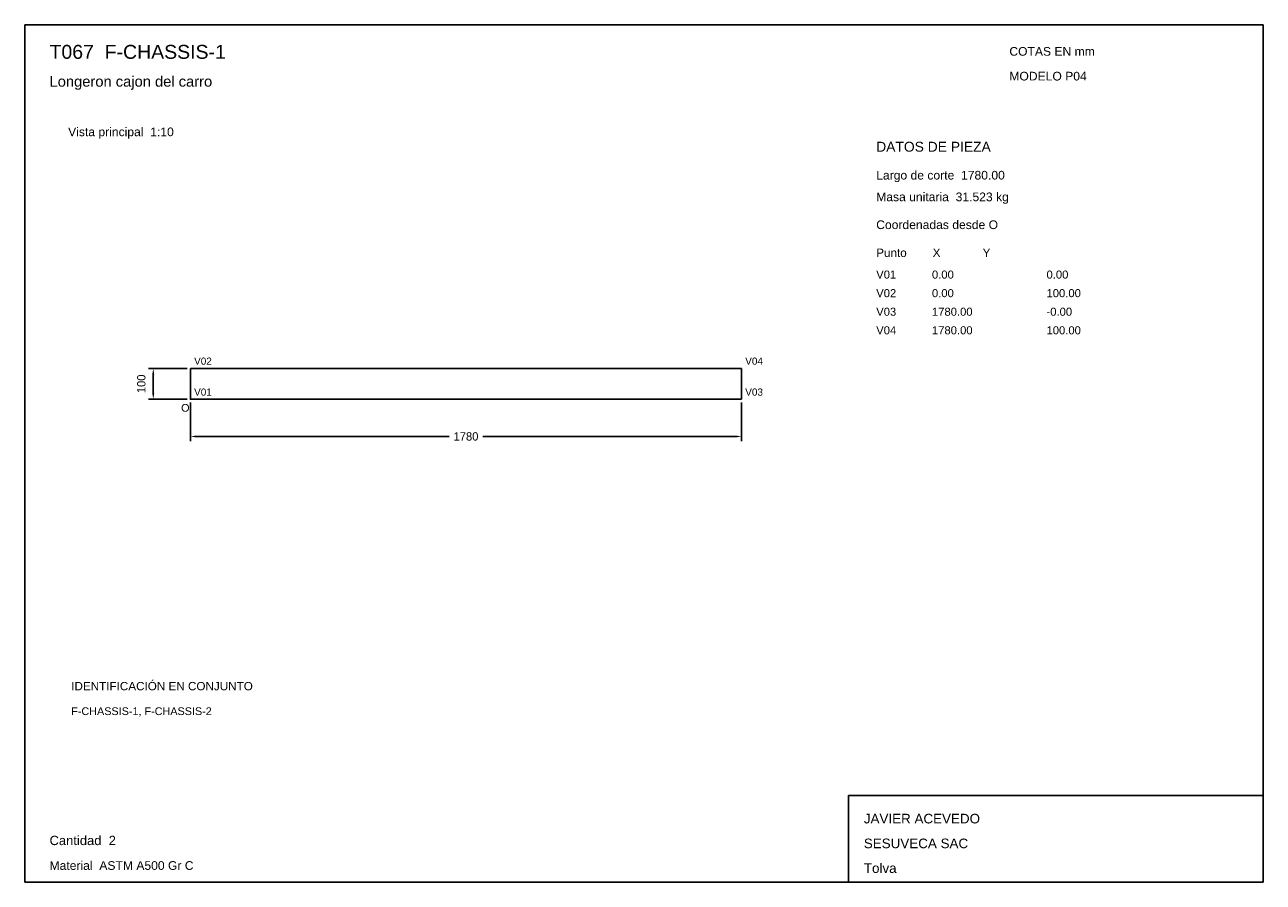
# Model space of a CAD drawing. Header units: millimetres. Extents: x 10 to 410, y 10 to 287.
import ezdxf

# ---------------------------------------------------------------- set-up
doc = ezdxf.new("R2010")
doc.units = ezdxf.units.MM
doc.styles.add('ARIAL', font='arial.ttf')
doc.dimstyles.get("Standard").update_dxf_attribs({"dimtxt": 2.5, "dimasz": 2.5, "dimexe": 1.25, "dimexo": 0.625, "dimtad": 1, "dimcen": 2.5, "dimazin": 3, "dimtfac": 1, "dimtmove": 0, "dimatfit": 3})

# ---------------------------------------------------------------- blocks, each defined once
blk = doc.blocks.new('_CLOSEDFILLED')
at = {"color": 0, "linetype": 'BYBLOCK'}
blk.add_solid([(-1, 0.16), (0, 0), (-1, -0.16)], dxfattribs=at)
blk = doc.blocks.new('*D1')
for p, q in [((63.5, 165), (63.5, 152.5)), ((241.5, 165), (241.5, 152.5)), ((65.5, 154), (147.1, 154)), ((157.9, 154), (239.5, 154))]:
    blk.add_line(p, q)
at = {"layer": 'Defpoints'}
for p in [(63.5, 166), (241.5, 166), (63.5, 154)]:
    blk.add_point(p, dxfattribs=at)
at = {"xscale": 2, "yscale": 2, "rotation": 180}
blk.add_blockref('_CLOSEDFILLED', (63.5, 154), dxfattribs=at)
at = {"xscale": 2, "yscale": 2}
blk.add_blockref('_CLOSEDFILLED', (241.5, 154), dxfattribs=at)
at = {"insert": (152.5, 154), "char_height": 2.7, "attachment_point": 5}
blk.add_mtext('1780', dxfattribs=at)
blk = doc.blocks.new('*D2')
for p, q in [((62.5, 176), (50, 176)), ((51.5, 168), (51.5, 174)), ((62.5, 166), (50, 166))]:
    blk.add_line(p, q)
at = {"layer": 'Defpoints'}
for p in [(63.5, 176), (51.5, 166), (63.5, 166)]:
    blk.add_point(p, dxfattribs=at)
at = {"xscale": 2, "yscale": 2}
for p, rotation in [((51.5, 176), 90), ((51.5, 166), 270)]:
    blk.add_blockref('_CLOSEDFILLED', p, dxfattribs=dict(at, rotation=rotation))
at = {"insert": (47.65, 171), "char_height": 2.7, "attachment_point": 5, "rotation": 90}
blk.add_mtext('100', dxfattribs=at)

msp = doc.modelspace()

# ---------------------------------------------------------------- linework, layer by layer
for p, q in [((410, 287), (10, 287)), ((10, 287), (10, 10)), ((410, 10), (410, 287)), ((410, 38), (276, 38)), ((276, 38), (276, 10)), ((410, 10), (410, 38)), ((10, 10), (410, 10)), ((276, 10), (410, 10))]:
    msp.add_line(p, q)
for points in [[(63.5, 166), (63.5, 176), (63.5, 176)], [(241.5, 176), (63.5, 176), (63.5, 176)], [(241.5, 166), (241.5, 176), (241.5, 176)], [(241.5, 166), (63.5, 166), (63.5, 166)]]:
    msp.add_lwpolyline(points)

# ---------------------------------------------------------------- texts
at = {"style": 'ARIAL'}
for s, height, p in [('T067  F-CHASSIS-1', 4.5, (18, 276)), ('COTAS EN mm', 2.8, (328, 277)), ('Longeron cajon del carro', 3.4, (18, 267)), ('MODELO P04', 2.8, (328, 269)), ('Vista principal  1:10', 2.8, (24, 251)), ('DATOS DE PIEZA', 3.2, (285, 246)), ('Largo de corte  1780.00', 2.8, (285, 237)), ('Masa unitaria  31.523 kg', 2.8, (285, 230)), ('Coordenadas desde O', 2.8, (285, 221)), ('Punto        X             Y', 2.7, (285, 212)), ('V01', 2.6, (285, 205)), ('0.00', 2.6, (303, 205)), ('0.00', 2.6, (340, 205)), ('V02', 2.6, (285, 199)), ('0.00', 2.6, (303, 199)), ('100.00', 2.6, (340, 199)), ('V03', 2.6, (285, 193)), ('1780.00', 2.6, (303, 193)), ('-0.00', 2.6, (340, 193)), ('V04', 2.6, (285, 187)), ('1780.00', 2.6, (303, 187)), ('100.00', 2.6, (340, 187)), ('V02', 2.3, (64.7, 177.2)), ('V04', 2.3, (242.7, 177.2)), ('V01', 2.3, (64.7, 167.2)), ('V03', 2.3, (242.7, 167.2)), ('O', 2.5, (60.5, 162)), ('IDENTIFICACIÓN EN CONJUNTO', 2.7, (25, 72)), ('F-CHASSIS-1, F-CHASSIS-2', 2.5, (25, 64)), ('JAVIER ACEVEDO', 3.1, (281, 29)), ('Cantidad  2', 3, (18, 22)), ('SESUVECA SAC', 3.1, (281, 21)), ('Material  ASTM A500 Gr C', 2.8, (18, 14)), ('Tolva', 3.1, (281, 13))]:
    msp.add_text(s, height=height, dxfattribs=at).set_placement(p)

# ---------------------------------------------------------------- dimensions: what is measured, and where the dimension line sits
dim = msp.add_linear_dim(base=(51.5, 166), p1=(63.5, 166), p2=(63.5, 176), angle=90, dimstyle='Standard', override={"dimtxt": 2.7, "dimasz": 2, "dimexe": 1.5, "dimexo": 1, "dimgap": 1, "dimdec": 2, "dimlfac": 10, "dimzin": 8})
dim.commit()
dim.dimension.update_dxf_attribs({"geometry": '*D2', "text_midpoint": (47.65, 171)})
dim = msp.add_linear_dim(base=(63.5, 154), p1=(63.5, 166), p2=(241.5, 166), dimstyle='Standard', override={"dimtxt": 2.7, "dimasz": 2, "dimexe": 1.5, "dimexo": 1, "dimgap": 1, "dimdec": 2, "dimlfac": 10, "dimzin": 8})
dim.commit()
dim.dimension.update_dxf_attribs({"geometry": '*D1', "text_midpoint": (152.5, 154)})

doc.saveas('drawing.dxf')
